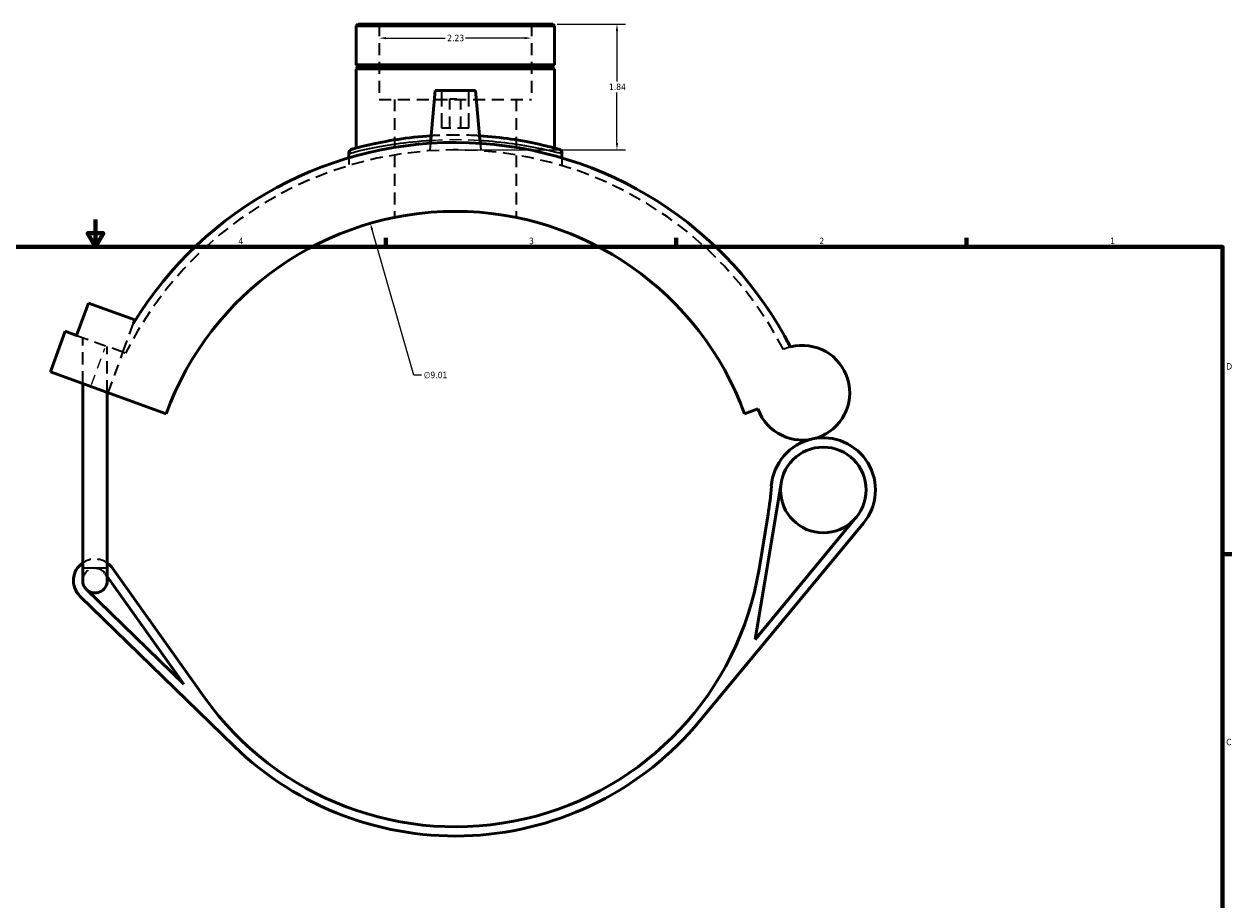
# Model space of a CAD drawing. Header units: inches. Extents: x -0.9 to 59, y -1.4 to 48.3.
# Tile 4 of 7: x 16 to 33.6, y 11.4 to 24.3. Entities that reach past the tile are written whole.
import ezdxf

# ---------------------------------------------------------------- set-up
doc = ezdxf.new("R2010")
doc.units = ezdxf.units.IN
doc.header["$MEASUREMENT"] = 0
doc.linetypes.add('DASHED', pattern=[0.2067, 0.1654, -0.0413])
for name, color, linetype, lineweight in [('Border (ANSI)', 7, 'Continuous', 70), ('Dimension (ANSI)', 7, 'Continuous', 25), ('Hidden (ANSI)', 7, 'DASHED', 35), ('Hidden Narrow (ANSI)', 7, 'DASHED', 25), ('Visible (ANSI)', 7, 'Continuous', 50), ('Visible Narrow (ANSI)', 7, 'Continuous', 35)]:
    doc.layers.add(name, color=color, linetype=linetype, lineweight=lineweight)
doc.styles.add('Note Text (ANSI)', font='tahoma.ttf')
doc.dimstyles.new('Default (ANSI)', dxfattribs={"dimtxt": 0.094488, "dimasz": 0.098425, "dimexe": 0.125, "dimexo": 0.0625, "dimgap": 0.031496, "dimtad": 0, "dimtih": 1, "dimtoh": 1, "dimrnd": 1e-08, "dimzin": 4, "dimdsep": 46, "dimtxsty": 'Note Text (ANSI)', "dimcen": 0.09, "dimdle": 0.393701, "dimclrd": 256, "dimclre": 256, "dimclrt": 5, "dimadec": 0, "dimazin": 1, "dimtfac": 1, "dimtofl": 0, "dimtmove": 0, "dimatfit": 3, "dimfxl": 1, "dimtolj": 1, "dimtzin": 4, "dimlwd": -1, "dimlwe": -1, "dimarcsym": 0})

# ---------------------------------------------------------------- blocks, each defined once
blk = doc.blocks.new('Borders Default Border')
at = {"layer": 'Border (ANSI)'}
for p, q in [((21.25, 21), (21.25, 21.134)), ((25.5, 21), (25.5, 21.134)), ((29.75, 21), (29.75, 21.134)), ((33.5, 16.5), (33.634, 16.5))]:
    blk.add_line(p, q, dxfattribs=at)
at = {"layer": 'Border (ANSI)', "flags": 128}
for points in [[(17, 21.4), (17, 21), (16.885, 21.2), (17.115, 21.2), (17, 21)], [(0.5, 1), (0.5, 21), (33.5, 21), (33.5, 1), (0.5, 1)]]:
    blk.add_lwpolyline(points, dxfattribs=at)
at = {"layer": 'Border (ANSI)', "color": 5, "true_color": 0x0000ff, "char_height": 0.0945, "attachment_point": 7, "style": 'Note Text (ANSI)'}
for s, insert in [('4', (19.092, 21.04)), ('3', (23.346, 21.038)), ('2', (27.596, 21.04)), ('1', (31.854, 21.04)), ('D', (33.553, 19.203)), ('C', (33.552, 13.701))]:
    blk.add_mtext(s, dxfattribs=dict(at, insert=insert))
blk = doc.blocks.new('*D6')
at = {"layer": 'Defpoints', "color": 0, "transparency": 16777216}
for p in [(21.022, 21.345), (23.512, 12.684)]:
    blk.add_point(p, dxfattribs=at)
at = {"layer": 'Dimension (ANSI)', "transparency": 16777216}
for p, q in [((21.662, 19.121), (21.049, 21.25)), ((21.773, 19.121), (21.662, 19.121))]:
    blk.add_line(p, q, dxfattribs=at)
blk.add_solid([(21.065, 21.255), (21.034, 21.246), (21.022, 21.345)], dxfattribs=at)
at = {"layer": 'Dimension (ANSI)', "color": 5, "transparency": 16777216, "insert": (21.805, 19.172), "char_height": 0.0945, "attachment_point": 1, "style": 'Note Text (ANSI)'}
blk.add_mtext('\\A1;∅9.01', dxfattribs=at)
blk = doc.blocks.new('*D7')
at = {"layer": 'Defpoints', "color": 0, "transparency": 16777216}
for p in [(21.152, 24.057), (23.382, 24.057), (23.382, 24.057)]:
    blk.add_point(p, dxfattribs=at)
at = {"layer": 'Dimension (ANSI)', "transparency": 16777216}
for p, q in [((21.25, 24.057), (22.117, 24.057)), ((23.284, 24.057), (22.417, 24.057))]:
    blk.add_line(p, q, dxfattribs=at)
for points in [[(21.25, 24.073), (21.25, 24.041), (21.152, 24.057)], [(23.284, 24.073), (23.284, 24.041), (23.382, 24.057)]]:
    blk.add_solid(points, dxfattribs=at)
at = {"layer": 'Dimension (ANSI)', "color": 5, "transparency": 16777216, "insert": (22.148, 24.106), "char_height": 0.0945, "attachment_point": 1, "style": 'Note Text (ANSI)'}
blk.add_mtext('\\A1;2.23', dxfattribs=at)
blk = doc.blocks.new('*D8')
at = {"layer": 'Defpoints', "color": 0, "transparency": 16777216}
for p in [(23.695, 24.262), (22.236, 22.421), (24.633, 22.421)]:
    blk.add_point(p, dxfattribs=at)
at = {"layer": 'Dimension (ANSI)', "transparency": 16777216}
for p, q in [((23.757, 24.262), (24.758, 24.262)), ((24.633, 24.163), (24.633, 23.422)), ((24.633, 22.52), (24.633, 23.261)), ((22.299, 22.421), (24.758, 22.421))]:
    blk.add_line(p, q, dxfattribs=at)
for points in [[(24.617, 24.163), (24.65, 24.163), (24.633, 24.262)], [(24.617, 22.52), (24.65, 22.52), (24.633, 22.421)]]:
    blk.add_solid(points, dxfattribs=at)
at = {"layer": 'Dimension (ANSI)', "color": 5, "transparency": 16777216, "insert": (24.516, 23.391), "char_height": 0.0945, "attachment_point": 1, "style": 'Note Text (ANSI)'}
blk.add_mtext('\\A1;1.84', dxfattribs=at)

msp = doc.modelspace()

# ---------------------------------------------------------------- linework, layer by layer
at = {"layer": 'Hidden (ANSI)', "ltscale": 1.068215}
for p, q in [((21.152, 24.262), (21.152, 23.158)), ((23.382, 24.262), (23.382, 23.158))]:
    msp.add_line(p, q, dxfattribs=at)
at = {"layer": 'Hidden (ANSI)', "ltscale": 1.333288}
for p, q in [((22.07, 22.737), (22.07, 23.288)), ((22.464, 22.737), (22.464, 23.288))]:
    msp.add_line(p, q, dxfattribs=at)
at = {"layer": 'Hidden (ANSI)', "ltscale": 0.471064}
msp.add_line((22.188, 23.17), (22.346, 23.17), dxfattribs=at)
at = {"layer": 'Hidden (ANSI)', "ltscale": 1.047583}
for p, q in [((22.188, 22.737), (22.188, 23.17)), ((22.346, 22.737), (22.346, 23.17))]:
    msp.add_line(p, q, dxfattribs=at)
at = {"layer": 'Hidden (ANSI)', "ltscale": 1.059428}
msp.add_line((21.152, 23.158), (23.382, 23.158), dxfattribs=at)
at = {"layer": 'Hidden (ANSI)', "ltscale": 1.044025}
for p, q in [((21.375, 23.158), (21.375, 21.431)), ((23.159, 23.158), (23.159, 21.431))]:
    msp.add_line(p, q, dxfattribs=at)
at = {"layer": 'Hidden (ANSI)', "ltscale": 0.997297}
msp.add_line((22.464, 22.737), (22.07, 22.737), dxfattribs=at)
at = {"layer": 'Hidden (ANSI)', "ltscale": 0.208364}
for p, q in [((21.904, 22.518), (21.895, 22.409)), ((22.63, 22.518), (22.639, 22.409))]:
    msp.add_line(p, q, dxfattribs=at)
at = {"layer": 'Hidden (ANSI)', "ltscale": 0.214851}
for p, q in [((20.706, 22.304), (20.706, 22.191)), ((23.828, 22.304), (23.828, 22.191))]:
    msp.add_line(p, q, dxfattribs=at)
at = {"layer": 'Hidden (ANSI)', "ltscale": 1.10301}
msp.add_line((17.402, 19.457), (17.558, 19.885), dxfattribs=at)
at = {"layer": 'Hidden (ANSI)', "ltscale": 1.089963}
msp.add_line((16.724, 19.703), (17.148, 19.549), dxfattribs=at)
at = {"layer": 'Hidden (ANSI)', "ltscale": 1.082586}
for p, q in [((16.812, 19), (16.812, 19.671)), ((17.172, 18.869), (17.172, 19.54))]:
    msp.add_line(p, q, dxfattribs=at)
at = {"layer": 'Hidden (ANSI)', "ltscale": 1.027266}
msp.add_line((17.402, 19.457), (17.148, 19.549), dxfattribs=at)
at = {"layer": 'Hidden (ANSI)', "ltscale": 1.017298}
msp.add_line((17.186, 18.864), (17.402, 19.457), dxfattribs=at)
at = {"layer": 'Hidden (ANSI)', "ltscale": 0.07023}
msp.add_line((17.436, 19.444), (17.402, 19.457), dxfattribs=at)
at = {"layer": 'Hidden (ANSI)', "ltscale": 0.109515}
msp.add_line((17.139, 16.218), (17.172, 16.171), dxfattribs=at)
at = {"layer": 'Hidden (ANSI)', "ltscale": 1.084978}
msp.add_arc((22.267, 17.014), 5.407, 27.3507, 153.3002, dxfattribs=at)
at = {"layer": 'Hidden (ANSI)', "ltscale": 0.208175}
msp.add_arc((27.348, 18.864), 0.693, 104.6375, 113.6753, dxfattribs=at)
at = {"layer": 'Hidden (ANSI)', "ltscale": 0.928151}
msp.add_arc((16.992, 16.113), 0.315, 55.1501, 124.8499, dxfattribs=at)
at = {"layer": 'Hidden (ANSI)', "ltscale": 1.100187}
msp.add_arc((16.992, 16.113), 0.18, 35.4169, 180, dxfattribs=at)
at = {"layer": 'Hidden (ANSI)', "ltscale": 0.212105}
msp.add_arc((16.992, 16.113), 0.18, 0, 35.4169, dxfattribs=at)
at = {"layer": 'Hidden (ANSI)', "ltscale": 1.14988}
msp.add_open_spline([(22.62, 22.627), (22.58, 22.629), (22.54, 22.631), (22.323, 22.64), (22.14, 22.639), (21.948, 22.629), (21.931, 22.628), (21.914, 22.627)], degree=3, knots=[17.131613, 17.131613, 17.131613, 17.131613, 17.441382, 17.441382, 18.796307, 18.796307, 18.927478, 18.927478, 18.927478, 18.927478], dxfattribs=at)
at = {"layer": 'Hidden Narrow (ANSI)', "ltscale": 0.915569}
msp.add_line((16.943, 18.986), (17.137, 19.519), dxfattribs=at)
at = {"layer": 'Hidden Narrow (ANSI)', "ltscale": 1.051804}
msp.add_open_spline([(21.908, 22.56), (21.924, 22.561), (21.939, 22.562), (22.136, 22.572), (22.324, 22.573), (22.547, 22.565), (22.587, 22.563), (22.626, 22.56)], degree=3, knots=[-18.913395, -18.913395, -18.913395, -18.913395, -18.796307, -18.796307, -17.441382, -17.441382, -17.145696, -17.145696, -17.145696, -17.145696], dxfattribs=at)
at = {"layer": 'Visible (ANSI)'}
for p, q in [((20.839, 24.262), (20.817, 24.239)), ((23.717, 24.239), (20.817, 24.239)), ((20.817, 24.239), (20.817, 23.668)), ((20.839, 24.262), (23.695, 24.262)), ((23.695, 24.262), (23.717, 24.239)), ((23.717, 24.239), (23.717, 23.668)), ((20.817, 23.668), (23.717, 23.668)), ((20.837, 23.648), (20.817, 23.668)), ((20.837, 23.629), (20.817, 23.609)), ((23.717, 23.609), (20.817, 23.609)), ((20.817, 23.609), (20.817, 22.448)), ((20.837, 23.648), (23.697, 23.648)), ((20.837, 23.648), (20.837, 23.629)), ((23.697, 23.629), (20.837, 23.629)), ((23.697, 23.648), (23.717, 23.668)), ((23.697, 23.648), (23.697, 23.629)), ((23.697, 23.629), (23.717, 23.609)), ((23.717, 23.609), (23.717, 22.448)), ((21.972, 23.288), (21.904, 22.518)), ((22.562, 23.288), (21.972, 23.288)), ((22.562, 23.288), (22.63, 22.518)), ((20.706, 22.366), (20.706, 22.304)), ((23.828, 22.366), (23.828, 22.304)), ((16.724, 19.703), (16.897, 20.177)), ((16.897, 20.177), (17.574, 19.931)), ((17.574, 19.931), (17.558, 19.885)), ((16.339, 19.172), (16.555, 19.765)), ((16.555, 19.765), (16.724, 19.703)), ((18.033, 18.556), (16.339, 19.172)), ((16.812, 16.298), (16.812, 19)), ((17.172, 16.298), (17.172, 18.869)), ((26.501, 18.556), (26.697, 18.627)), ((26.658, 15.253), (27.035, 17.542)), ((28.137, 17.041), (26.658, 15.253)), ((26.845, 17.084), (26.713, 16.283)), ((25.843, 14.056), (28.241, 16.954)), ((16.812, 16.298), (16.812, 16.113)), ((17.172, 16.113), (17.172, 16.298)), ((18.595, 14.403), (17.249, 16.296)), ((17.172, 16.171), (18.292, 14.596)), ((18.292, 14.596), (16.866, 15.984)), ((16.772, 15.887), (19.029, 13.689))]:
    msp.add_line(p, q, dxfattribs=at)
msp.add_circle((27.654, 17.441), 0.627, dxfattribs=at)
for centre, radius, start, end in [((22.267, 17.014), 5.515, 27.1889, 148.6351), ((20.773, 22.366), 0.0669, 105.6024, 180), ((23.762, 22.366), 0.0669, 0, 74.3976), ((22.267, 17.014), 4.506, 20, 160), ((27.348, 18.864), 0.693, 200, 104.6375), ((27.654, 17.441), 0.763, 102.126, 175.9227), ((27.654, 17.441), 0.763, 320.3928, 102.126), ((22.399, 17.815), 4.506, 350.6599, 355.9227), ((16.992, 16.113), 0.315, 124.8499, 225.7652), ((16.992, 16.113), 0.315, 35.4169, 55.1501), ((22.267, 17.014), 4.506, 215.4169, 350.6599), ((16.992, 16.113), 0.18, 180, 225.7652), ((16.992, 16.113), 0.18, 225.7652, 0), ((22.267, 17.014), 4.641, 225.7652, 320.3928)]:
    msp.add_arc(centre, radius, start, end, dxfattribs=at)
for points, knots in [([(21.914, 22.627), (21.74, 22.616), (21.574, 22.597), (21.261, 22.55), (21.119, 22.521), (20.877, 22.465), (20.792, 22.441), (20.758, 22.432), (20.755, 22.431), (20.755, 22.431)], [18.927478, 18.927478, 18.927478, 18.927478, 20.28255, 20.28255, 21.789144, 21.789144, 23.59961, 23.59961, 24.039408, 24.039408, 24.039408, 24.039408]), ([(23.78, 22.431), (23.78, 22.431), (23.759, 22.437), (23.669, 22.46), (23.591, 22.481), (23.378, 22.528), (23.238, 22.556), (22.938, 22.6), (22.782, 22.616), (22.62, 22.627)], [12.019687, 12.019687, 12.019687, 12.019687, 13.106972, 13.106972, 14.426814, 14.426814, 15.86795, 15.86795, 17.131613, 17.131613, 17.131613, 17.131613])]:
    msp.add_open_spline(points, degree=3, knots=knots, dxfattribs=at)
at = {"layer": 'Visible Narrow (ANSI)'}
msp.add_line((16.814, 16.298), (17.17, 16.298), dxfattribs=at)
msp.add_arc((23.762, 22.366), 0.0669, 3.7199, 70.6777, dxfattribs=at)
for points, knots in [([(20.706, 22.366), (20.706, 22.366), (20.709, 22.367), (20.745, 22.377), (20.832, 22.4), (21.082, 22.455), (21.229, 22.484), (21.553, 22.531), (21.726, 22.549), (21.908, 22.56)], [-24.039408, -24.039408, -24.039408, -24.039408, -23.59961, -23.59961, -21.789144, -21.789144, -20.28255, -20.28255, -18.913395, -18.913395, -18.913395, -18.913395]), ([(22.626, 22.56), (22.795, 22.55), (22.958, 22.533), (23.269, 22.49), (23.414, 22.463), (23.634, 22.416), (23.715, 22.396), (23.807, 22.372), (23.828, 22.366), (23.828, 22.366)], [-17.145696, -17.145696, -17.145696, -17.145696, -15.86795, -15.86795, -14.426814, -14.426814, -13.106972, -13.106972, -12.019687, -12.019687, -12.019687, -12.019687])]:
    msp.add_open_spline(points, degree=3, knots=knots, dxfattribs=at)

# ---------------------------------------------------------------- block references
msp.add_blockref('Borders Default Border', (0, 0))

# ---------------------------------------------------------------- dimensions: what is measured, and where the dimension line sits
at = {"layer": 'Dimension (ANSI)'}
for base, p1, p2, angle, override, picture, middle in [((24.633, 22.421), (23.695, 24.262), (22.236, 22.421), 90, {"dimgap": 0.031496, "dimdec": 2, "dimtol": 0, "dimlim": 0, "dimtp": 0, "dimtm": 0, "dimtdec": 2, "dimatfit": 1}, '*D8', (24.633, 23.342)), ((23.382, 24.057), (21.152, 24.057), (23.382, 24.057), 180, {"dimgap": 0.031496, "dimtih": 0, "dimtoh": 0, "dimdec": 2, "dimse1": 1, "dimse2": 1, "dimtol": 0, "dimlim": 0, "dimtp": 0, "dimtm": 0, "dimtdec": 2, "dimatfit": 1}, '*D7', (22.267, 24.057))]:
    dim = msp.add_linear_dim(base=base, p1=p1, p2=p2, angle=angle, dimstyle='Default (ANSI)', override=override, dxfattribs=at)
    dim.commit()
    dim.dimension.update_dxf_attribs({"geometry": picture, "text_midpoint": middle, "dimtype": 160})
dim = msp.add_diameter_dim_2p(p1=(23.512, 12.684), p2=(21.022, 21.345), dimstyle='Default (ANSI)', override={"dimgap": 0.031496, "dimdec": 2, "dimlfac": 1, "dimtol": 0, "dimlim": 0, "dimtp": 0, "dimtm": 0, "dimtdec": 2}, dxfattribs=at)
dim.commit()
dim.dimension.update_dxf_attribs({"geometry": '*D6', "text_midpoint": (21.974, 19.121), "dimtype": 163})

doc.saveas('drawing.dxf')
